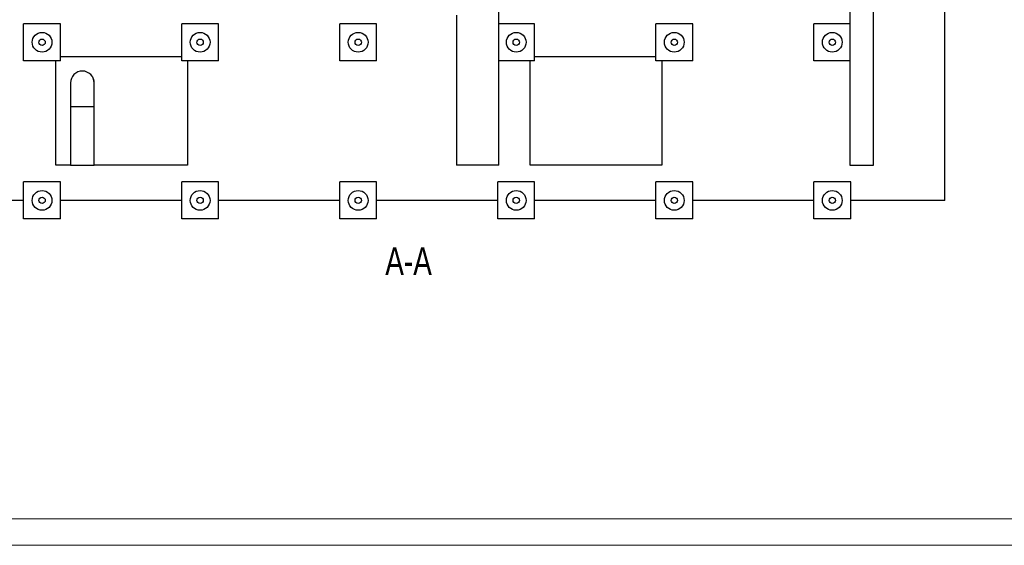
# Model space of a CAD drawing. Header units: millimetres. Extents: x 0 to 844, y 0 to 663.
# Tile 5 of 87: x 95 to 281, y 0 to 100. Entities that reach past the tile are written whole.
import ezdxf

# ---------------------------------------------------------------- set-up
doc = ezdxf.new("R2010")
doc.units = ezdxf.units.MM
doc.layers.add('COTES', color=1, linetype='Continuous')
doc.layers.add('NOTES', color=6, linetype='Continuous')
doc.layers.add('TRAIT-FORT', color=4, linetype='Continuous', lineweight=25)
doc.styles.add('SLDTEXTSTYLE0', font='TXT', dxfattribs={"width": 0.75})
doc.dimstyles.new('SLDDIMSTYLE3', dxfattribs={"dimtxt": 3, "dimasz": 2, "dimexe": 0, "dimexo": 0.0625, "dimgap": 0.75, "dimtad": 0, "dimtih": 1, "dimtoh": 1, "dimdec": 1, "dimlfac": 20, "dimrnd": 1e-09, "dimzin": 12, "dimdsep": 46, "dimtxsty": 'SLDTEXTSTYLE0', "dimsah": 1, "dimcen": 0.09, "dimadec": 0, "dimazin": 3, "dimtfac": 1, "dimtdec": 1, "dimtofl": 0, "dimtmove": 0, "dimatfit": 3, "dimfxl": 0, "dimfrac": 2, "dimtolj": 1, "dimtzin": 12, "dimarcsym": 0})

# ---------------------------------------------------------------- blocks, each defined once
blk = doc.blocks.new('_D_56')
at = {"layer": 'COTES', "color": 1}
for p, q in [((320.64, 113.85), (320.64, 104.34)), ((402.83, 104.34), (319.64, 104.34))]:
    blk.add_line(p, q, dxfattribs=at)
blk.add_solid([(320.64, 104.34), (321.14, 106.34), (320.14, 106.34)], dxfattribs=at)
at = {"layer": 'COTES', "color": 1, "char_height": 3, "attachment_point": 1, "style": 'SLDTEXTSTYLE0'}
for s, insert in [('Pieds chassis', (280.84, 105.82)), ('1349,7', (306.34, 105.82))]:
    blk.add_mtext(s, dxfattribs=dict(at, insert=insert))

msp = doc.modelspace()

# ---------------------------------------------------------------- linework, layer by layer
at = {"color": 7, "linetype": 'Continuous', "lineweight": 18}
for p, q in [((836, 5), (5, 5)), ((841, 0), (0, 0))]:
    msp.add_line(p, q, dxfattribs=at)
at = {"layer": 'TRAIT-FORT', "color": 4, "linetype": 'Continuous', "lineweight": 25}
for p, q in [((252.1204, 248.8042), (252.1204, 72.104)), ((256.6232, 72.104), (256.6232, 248.8043)), ((270.2058, 65.382), (270.2058, 248.7984)), ((185.5096, 72.104), (185.5096, 102.3357)), ((177.5088, 100.5857), (177.5088, 72.104)), ((102.3275, 98.932), (95.3275, 98.932)), ((95.3275, 91.932), (95.3275, 98.932)), ((102.3275, 91.932), (102.3275, 98.932)), ((132.3275, 98.932), (125.3275, 98.932)), ((125.3275, 91.932), (125.3275, 98.932)), ((132.3275, 91.932), (132.3275, 98.932)), ((162.3275, 98.932), (155.3275, 98.932)), ((155.3275, 91.932), (155.3275, 98.932)), ((162.3275, 91.932), (162.3275, 98.932)), ((192.3275, 98.932), (185.5096, 98.932)), ((192.3275, 91.932), (192.3275, 98.932)), ((222.3275, 98.932), (215.3275, 98.932)), ((215.3275, 91.932), (215.3275, 98.932)), ((222.3275, 91.932), (222.3275, 98.932)), ((252.1204, 98.932), (245.3275, 98.932)), ((245.3275, 91.932), (245.3275, 98.932)), ((102.3275, 91.932), (95.3275, 91.932)), ((101.4498, 72.104), (101.4498, 91.932)), ((102.3275, 92.7569), (125.3275, 92.7569)), ((132.3275, 91.932), (125.3275, 91.932)), ((126.4496, 91.932), (126.4496, 72.104)), ((162.3275, 91.932), (155.3275, 91.932)), ((192.3275, 91.932), (185.5096, 91.932)), ((191.4499, 72.104), (191.4499, 91.932)), ((192.3275, 92.7569), (215.3275, 92.7569)), ((222.3275, 91.932), (215.3275, 91.932)), ((216.4497, 91.932), (216.4497, 72.104)), ((252.1204, 91.932), (245.3275, 91.932)), ((104.2205, 83.2625), (104.2205, 72.104)), ((104.2205, 83.2625), (106.472, 83.2625)), ((106.472, 83.2625), (108.7234, 83.2625)), ((108.7234, 72.104), (108.7234, 83.2625)), ((104.219, 72.104), (101.4498, 72.104)), ((126.4496, 72.104), (108.7287, 72.104)), ((216.4497, 72.104), (191.4499, 72.104)), ((102.3275, 68.932), (95.3275, 68.932)), ((95.3275, 61.932), (95.3275, 68.932)), ((102.3275, 61.932), (102.3275, 68.932)), ((132.3275, 68.932), (125.3275, 68.932)), ((125.3275, 61.932), (125.3275, 68.932)), ((132.3275, 61.932), (132.3275, 68.932)), ((162.3275, 68.932), (155.3275, 68.932)), ((155.3275, 61.932), (155.3275, 68.932)), ((162.3275, 61.932), (162.3275, 68.932)), ((192.3275, 68.932), (185.3275, 68.932)), ((185.3275, 61.932), (185.3275, 68.932)), ((192.3275, 61.932), (192.3275, 68.932)), ((222.3275, 68.932), (215.3275, 68.932)), ((215.3275, 61.932), (215.3275, 68.932)), ((222.3275, 61.932), (222.3275, 68.932)), ((252.3275, 68.932), (245.3275, 68.932)), ((245.3275, 61.932), (245.3275, 68.932)), ((252.3275, 61.932), (252.3275, 68.932)), ((95.3275, 65.382), (69.4194, 65.382)), ((125.3275, 65.382), (102.3275, 65.382)), ((155.3275, 65.382), (132.3275, 65.382)), ((185.3275, 65.382), (162.3275, 65.382)), ((215.3275, 65.382), (192.3275, 65.382)), ((245.3275, 65.382), (222.3275, 65.382)), ((270.2058, 65.382), (252.3275, 65.382)), ((102.3275, 61.932), (95.3275, 61.932)), ((132.3275, 61.932), (125.3275, 61.932)), ((162.3275, 61.932), (155.3275, 61.932)), ((192.3275, 61.932), (185.3275, 61.932)), ((222.3275, 61.932), (215.3275, 61.932)), ((252.3275, 61.932), (245.3275, 61.932))]:
    msp.add_line(p, q, dxfattribs=at)
for centre, radius in [((98.8275, 95.432), 1.875), ((128.8275, 95.432), 1.875), ((158.8275, 95.432), 1.875), ((188.8275, 95.432), 1.875), ((218.8275, 95.432), 1.875), ((248.8275, 95.432), 1.875), ((98.8275, 95.432), 0.6), ((128.8275, 95.432), 0.6), ((158.8275, 95.432), 0.6), ((188.8275, 95.432), 0.6), ((218.8275, 95.432), 0.6), ((248.8275, 95.432), 0.6), ((98.8275, 65.432), 1.875), ((128.8275, 65.432), 1.875), ((158.8275, 65.432), 1.875), ((188.8275, 65.432), 1.875), ((218.8275, 65.432), 1.875), ((248.8275, 65.432), 1.875), ((98.8275, 65.432), 0.6), ((128.8275, 65.432), 0.6), ((158.8275, 65.432), 0.6), ((188.8275, 65.432), 0.6), ((218.8275, 65.432), 0.6), ((248.8275, 65.432), 0.6)]:
    msp.add_circle(centre, radius, dxfattribs=at)
for centre, start, end in [((106.4718, 87.7111), 89.995678, 180.13338), ((106.4721, 87.7111), 0.13673, 90.004348)]:
    msp.add_arc(centre, 2.2512, start, end, dxfattribs=at)
for points, knots in [([(108.7234, 87.7166), (108.7233, 87.7285), (108.7231, 87.7512), (108.722, 87.7925), (108.7199, 87.8377), (108.7166, 87.8871), (108.7118, 87.9404), (108.7053, 87.9976), (108.6967, 88.0585), (108.6857, 88.1228), (108.6729, 88.1863), (108.6588, 88.2474), (108.6446, 88.3023), (108.6283, 88.3595), (108.6014, 88.4442), (108.5725, 88.5234), (108.5427, 88.5954), (108.5227, 88.6407), (108.5007, 88.6881), (108.4748, 88.7402), (108.4462, 88.7941), (108.4172, 88.8453), (108.3883, 88.8934), (108.361, 88.9365), (108.335, 88.9756), (108.3104, 89.0111), (108.2865, 89.0442), (108.2635, 89.0751), (108.2415, 89.1035), (108.2206, 89.1296), (108.2008, 89.1537), (108.1821, 89.1758), (108.1644, 89.1962), (108.1478, 89.2149), (108.1324, 89.2319), (108.1182, 89.2472), (108.1054, 89.2608), (108.0941, 89.2727), (108.0841, 89.283), (108.0756, 89.2917), (108.0683, 89.299), (108.0647, 89.3026), (108.0629, 89.3045)], [0, 0, 0, 0, 0.03836717, 0.0734387, 0.1052293, 0.13374502, 0.15899373, 0.18098696, 0.19974235, 0.2152886, 0.22767661, 0.2349556, 0.24060307, 0.24481176, 0.24805334, 0.25392938, 0.25735799, 0.25919713, 0.26138456, 0.26738508, 0.27600334, 0.28743025, 0.30174481, 0.31898635, 0.33693949, 0.35727042, 0.37998602, 0.40509121, 0.43258961, 0.46192911, 0.49358173, 0.52754901, 0.56383218, 0.60315545, 0.64488131, 0.68901035, 0.73554293, 0.7844793, 0.83488165, 0.8876027, 0.94264226, 1, 1, 1, 1]), ([(104.2206, 87.706), (104.2206, 87.7031), (104.2206, 87.6974), (104.2205, 87.6493), (104.2205, 87.5793), (104.2205, 87.4905), (104.2205, 87.3889), (104.2205, 87.2731), (104.2205, 87.1459), (104.2205, 87.0113), (104.2205, 86.8838), (104.2205, 86.7616), (104.2205, 86.6326), (104.2205, 86.4812), (104.2205, 86.2962), (104.2205, 86.0735), (104.2205, 85.8098), (104.2205, 85.5212), (104.2205, 85.2118), (104.2205, 84.886), (104.2205, 84.5262), (104.2205, 84.1332), (104.2205, 83.7084), (104.2205, 83.4138), (104.2205, 83.2625)], [0, 0, 0, 0, 0.0559338, 0.10846007, 0.15760384, 0.20336199, 0.24572898, 0.28470308, 0.32698846, 0.36438242, 0.39688347, 0.42448913, 0.45185032, 0.48420012, 0.52154269, 0.56387844, 0.61120583, 0.66352565, 0.71094197, 0.7618234, 0.81617132, 0.87398435, 0.93526232, 1, 1, 1, 1]), ([(108.7234, 83.2625), (108.7234, 83.3934), (108.7234, 83.6471), (108.7234, 84.0126), (108.7234, 84.3496), (108.7234, 84.6573), (108.7234, 84.9356), (108.7234, 85.1991), (108.7234, 85.4443), (108.7234, 85.668), (108.7234, 85.8556), (108.7234, 86.0183), (108.7234, 86.1753), (108.7234, 86.3428), (108.7234, 86.5263), (108.7234, 86.7209), (108.7234, 86.9206), (108.7234, 87.1056), (108.7234, 87.2713), (108.7234, 87.4146), (108.7234, 87.5387), (108.7234, 87.636), (108.7234, 87.703), (108.7234, 87.712), (108.7234, 87.7166)], [0, 0, 0, 0, 0.05595222, 0.10851178, 0.1576756, 0.20344183, 0.24581106, 0.28478188, 0.32705998, 0.36444585, 0.39693802, 0.42453588, 0.45188063, 0.48421333, 0.52153782, 0.56385575, 0.61116749, 0.663472, 0.71087914, 0.76175639, 0.816105, 0.87392467, 0.93521293, 1, 1, 1, 1]), ([(104.2277, 72.104), (104.2278, 72.104), (104.228, 72.104), (104.302, 72.104), (104.4364, 72.104), (104.6327, 72.104), (104.8785, 72.104), (105.1721, 72.104), (105.4998, 72.104), (105.8582, 72.104), (106.1857, 72.104), (106.393, 72.104), (106.472, 72.104)], [0, 0, 0, 0, 0.07389229, 0.17973825, 0.28865374, 0.3944997, 0.5034152, 0.60926115, 0.71817665, 0.8240226, 0.9329381, 1, 1, 1, 1]), ([(106.472, 72.104), (106.5967, 72.104), (106.8499, 72.104), (107.2173, 72.104), (107.5669, 72.104), (107.8823, 72.104), (108.1604, 72.104), (108.388, 72.104), (108.5643, 72.104), (108.6752, 72.104), (108.7263, 72.104), (108.7182, 72.104), (108.7162, 72.104)], [0, 0, 0, 0, 0.10585421, 0.2147782, 0.32063241, 0.42955639, 0.5354106, 0.64433459, 0.7501888, 0.85911279, 0.964967, 1, 1, 1, 1]), ([(181.5092, 72.104), (181.3983, 72.104), (181.1766, 72.104), (180.8431, 72.104), (180.5112, 72.104), (180.1865, 72.104), (179.8743, 72.104), (179.5734, 72.104), (179.2835, 72.104), (179.0097, 72.104), (178.7563, 72.104), (178.5219, 72.104), (178.3068, 72.104), (178.1147, 72.104), (177.9486, 72.104), (177.8072, 72.104), (177.6911, 72.104), (177.6022, 72.104), (177.5431, 72.104), (177.5116, 72.104), (177.512, 72.104), (177.5122, 72.104)], [0, 0, 0, 0, 0.052925, 0.10585, 0.16031259, 0.21477518, 0.26770018, 0.32062518, 0.37508777, 0.42955036, 0.48247536, 0.53540036, 0.58986295, 0.64432554, 0.69725054, 0.75017554, 0.80463813, 0.85910072, 0.91202572, 0.96495072, 1, 1, 1, 1]), ([(185.5062, 72.104), (185.5071, 72.104), (185.5105, 72.104), (185.4866, 72.104), (185.4353, 72.104), (185.3548, 72.104), (185.2465, 72.104), (185.111, 72.104), (184.9513, 72.104), (184.7678, 72.104), (184.559, 72.104), (184.3282, 72.104), (184.0797, 72.104), (183.8132, 72.104), (183.5277, 72.104), (183.2276, 72.104), (182.9182, 72.104), (182.599, 72.104), (182.2688, 72.104), (181.904, 72.104), (181.6496, 72.104), (181.5092, 72.104)], [0, 0, 0, 0, 0.01941363, 0.07387713, 0.12680301, 0.17972889, 0.23419239, 0.28865588, 0.34158177, 0.39450765, 0.44897114, 0.50343464, 0.55636052, 0.60928641, 0.6637499, 0.71821339, 0.77113928, 0.82406516, 0.87852865, 0.93299215, 1, 1, 1, 1]), ([(252.1275, 72.104), (252.1276, 72.104), (252.1278, 72.104), (252.2018, 72.104), (252.3362, 72.104), (252.5325, 72.104), (252.7783, 72.104), (253.0719, 72.104), (253.3996, 72.104), (253.758, 72.104), (254.0855, 72.104), (254.4174, 72.104), (254.7498, 72.104), (255.1171, 72.104), (255.4667, 72.104), (255.7821, 72.104), (256.0602, 72.104), (256.2878, 72.104), (256.4641, 72.104), (256.575, 72.104), (256.6262, 72.104), (256.618, 72.104), (256.616, 72.104)], [0, 0, 0, 0, 0.03694431, 0.08986973, 0.14432998, 0.1972554, 0.25171566, 0.30464107, 0.35910133, 0.41202674, 0.466487, 0.50001949, 0.55294491, 0.60740516, 0.66033058, 0.71479083, 0.76771625, 0.8221765, 0.87510192, 0.92956218, 0.98248759, 1, 1, 1, 1])]:
    msp.add_open_spline(points, degree=3, knots=knots, dxfattribs=at)

# ---------------------------------------------------------------- texts
at = {"layer": 'NOTES', "color": 211, "insert": (168.3913, 56.5526), "char_height": 5.29167, "attachment_point": 2, "style": 'SLDTEXTSTYLE0'}
msp.add_mtext('A-A', dxfattribs=at)

# ---------------------------------------------------------------- dimensions: what is measured, and where the dimension line sits
at = {"layer": 'COTES', "color": 1}
dim = msp.add_ordinate_dim(feature_location=(403.8273, 104.3357), offset=(-84.1862, 0), dtype=0, origin=(361.0876, 171.8207), text='Pieds chassis <> ', dimstyle='SLDDIMSTYLE3', dxfattribs=at)
dim.commit()
dim.dimension.update_dxf_attribs({"geometry": '_D_56', "text_midpoint": (300.2411, 104.3357)})

doc.saveas('drawing.dxf')
